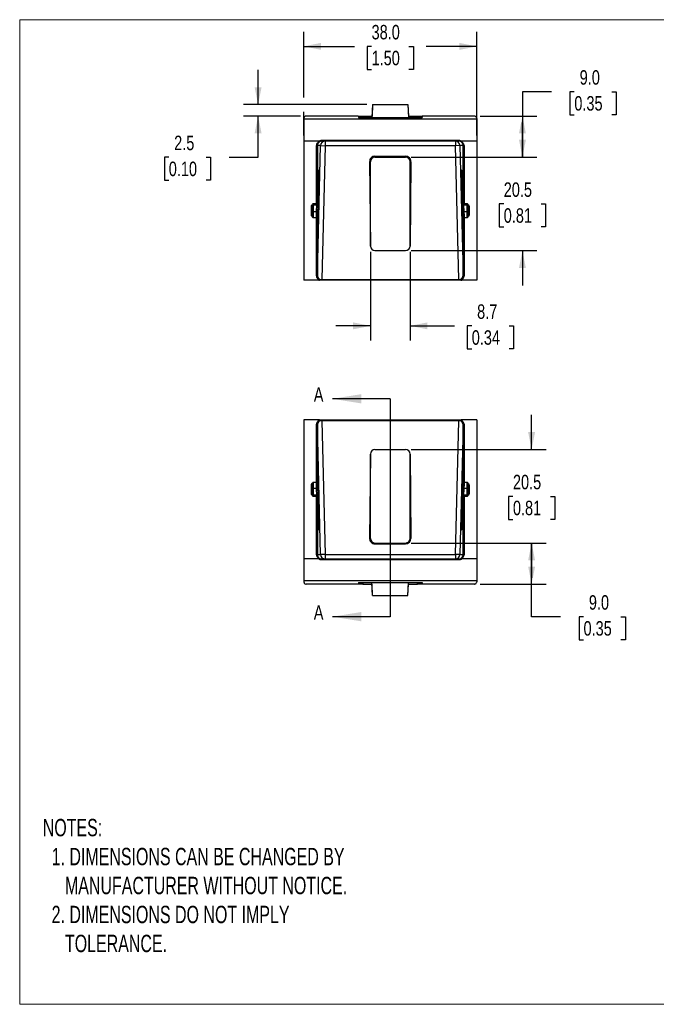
# Model space of a CAD drawing. Header units: millimetres. Extents: x 0 to 279, y 0 to 216.
# Tile 1 of 2: x 0 to 140, y 0 to 216. Entities that reach past the tile are written whole.
import ezdxf

# ---------------------------------------------------------------- set-up
doc = ezdxf.new("R2010")
doc.units = ezdxf.units.MM
doc.linetypes.add('SLD-Solid', pattern=[0])
doc.layers.add('DIMENSIONS', color=140, linetype='SLD-Solid', lineweight=25)
doc.layers.add('TEXT', color=140, linetype='SLD-Solid', lineweight=25)
doc.layers.add('SLD-DEFPOINTS', color=7, linetype='Continuous')
doc.styles.add('SLDTEXTSTYLE0', font='TXT', dxfattribs={"width": 0.75})
doc.styles.add('SLDTEXTSTYLE1', font='TXT', dxfattribs={"width": 0.688})
doc.dimstyles.new('SLDDIMSTYLE0', dxfattribs={"dimtxt": 3.175, "dimasz": 3.81, "dimexe": 0, "dimexo": 0.0625, "dimgap": 0.79375, "dimtad": 0, "dimtih": 1, "dimtoh": 1, "dimdec": 1, "dimrnd": 1e-09, "dimzin": 4, "dimdsep": 46, "dimtxsty": 'SLDTEXTSTYLE0', "dimsah": 1, "dimcen": 0.09, "dimadec": 0, "dimazin": 1, "dimtfac": 1, "dimtdec": 1, "dimtofl": 0, "dimtmove": 0, "dimatfit": 3, "dimfxl": 0, "dimfrac": 2, "dimtolj": 1, "dimtzin": 12, "dimarcsym": 0})
doc.dimstyles.new('SLDDIMSTYLE1', dxfattribs={"dimtxt": 3.175, "dimasz": 3.81, "dimexe": 0, "dimexo": 0.0625, "dimgap": 0.79375, "dimtad": 0, "dimtih": 1, "dimtoh": 1, "dimdec": 1, "dimrnd": 1e-09, "dimzin": 12, "dimdsep": 46, "dimtxsty": 'SLDTEXTSTYLE0', "dimsah": 1, "dimcen": 0.09, "dimadec": 0, "dimazin": 3, "dimtfac": 1, "dimtdec": 1, "dimtmove": 0, "dimatfit": 0, "dimfxl": 0, "dimfrac": 2, "dimtolj": 1, "dimtzin": 12, "dimarcsym": 0})

# ---------------------------------------------------------------- blocks, each defined once
blk = doc.blocks.new('Block2')
at = {"color": 7, "linetype": 'SLD-Solid', "lineweight": 18}
for p, q in [((279.4, 215.9), (0, 215.9)), ((0, 0), (0, 215.9)), ((279.4, 0), (0, 0))]:
    blk.add_line(p, q, dxfattribs=at)
blk = doc.blocks.new('_D')
at = {"layer": 'DIMENSIONS'}
for p, q in [((85.94, 101.15), (115.52, 101.15)), ((112.34, 92.15), (112.34, 101.15)), ((101.06, 92.15), (115.52, 92.15)), ((112.34, 84.99), (112.34, 92.15)), ((118.69, 84.99), (112.34, 84.99)), ((123.73, 84.97), (122.76, 84.97)), ((122.76, 84.97), (122.76, 79.93)), ((131.94, 84.97), (132.91, 84.97)), ((132.91, 84.97), (132.91, 79.93)), ((122.76, 79.93), (123.73, 79.93)), ((132.91, 79.93), (131.94, 79.93))]:
    blk.add_line(p, q, dxfattribs=at)
for points in [[(112.34, 101.15), (111.58, 97.34), (113.1, 97.34)], [(112.34, 92.15), (113.1, 95.96), (111.58, 95.96)]]:
    blk.add_solid(points, dxfattribs=at)
at = {"layer": 'DIMENSIONS', "char_height": 3.175, "attachment_point": 1, "style": 'SLDTEXTSTYLE0'}
for s, insert in [('9.0', (124.9, 89.71)), ('0.35', (123.73, 84.02))]:
    blk.add_mtext(s, dxfattribs=dict(at, insert=insert))
blk = doc.blocks.new('_D_1')
at = {"layer": 'DIMENSIONS'}
for p, q in [((112.34, 121.65), (112.34, 129.27)), ((85.94, 121.65), (115.52, 121.65)), ((108.24, 111.37), (107.27, 111.37)), ((107.27, 111.37), (107.27, 106.33)), ((116.45, 111.37), (117.41, 111.37)), ((117.41, 111.37), (117.41, 106.33)), ((107.27, 106.33), (108.24, 106.33)), ((117.41, 106.33), (116.45, 106.33)), ((85.94, 101.15), (115.52, 101.15)), ((112.34, 101.15), (112.34, 93.53))]:
    blk.add_line(p, q, dxfattribs=at)
for points in [[(112.34, 121.65), (113.1, 125.46), (111.58, 125.46)], [(112.34, 101.15), (111.58, 97.34), (113.1, 97.34)]]:
    blk.add_solid(points, dxfattribs=at)
at = {"layer": 'DIMENSIONS', "char_height": 3.175, "attachment_point": 1, "style": 'SLDTEXTSTYLE0'}
for s, insert in [('20.5', (108.24, 116.11)), ('0.81', (108.24, 110.43))]:
    blk.add_mtext(s, dxfattribs=dict(at, insert=insert))
blk = doc.blocks.new('_D_2')
at = {"layer": 'DIMENSIONS'}
for p, q in [((116.67, 200.12), (110.32, 200.12)), ((110.32, 200.12), (110.32, 194.77)), ((121.71, 200.09), (120.75, 200.09)), ((120.75, 200.09), (120.75, 195.05)), ((129.92, 200.09), (130.89, 200.09)), ((130.89, 200.09), (130.89, 195.05)), ((101.06, 194.77), (113.5, 194.77)), ((110.32, 194.77), (110.32, 185.77)), ((120.75, 195.05), (121.71, 195.05)), ((130.89, 195.05), (129.92, 195.05)), ((85.94, 185.77), (113.5, 185.77))]:
    blk.add_line(p, q, dxfattribs=at)
for points in [[(110.32, 194.77), (109.56, 190.96), (111.09, 190.96)], [(110.32, 185.77), (111.09, 189.58), (109.56, 189.58)]]:
    blk.add_solid(points, dxfattribs=at)
at = {"layer": 'DIMENSIONS', "char_height": 3.175, "attachment_point": 1, "style": 'SLDTEXTSTYLE0'}
for s, insert in [('9.0', (122.89, 204.83)), ('0.35', (121.71, 199.15))]:
    blk.add_mtext(s, dxfattribs=dict(at, insert=insert))
blk = doc.blocks.new('_D_3')
at = {"layer": 'DIMENSIONS'}
for p, q in [((110.32, 185.77), (110.32, 193.39)), ((85.94, 185.77), (113.5, 185.77)), ((106.22, 175.5), (105.25, 175.5)), ((105.25, 175.5), (105.25, 170.46)), ((114.43, 175.5), (115.4, 175.5)), ((115.4, 175.5), (115.4, 170.46)), ((105.25, 170.46), (106.22, 170.46)), ((115.4, 170.46), (114.43, 170.46)), ((85.94, 165.27), (113.5, 165.27)), ((110.32, 165.27), (110.32, 157.65))]:
    blk.add_line(p, q, dxfattribs=at)
for points in [[(110.32, 185.77), (111.09, 189.58), (109.56, 189.58)], [(110.32, 165.27), (109.56, 161.46), (111.09, 161.46)]]:
    blk.add_solid(points, dxfattribs=at)
at = {"layer": 'DIMENSIONS', "char_height": 3.175, "attachment_point": 1, "style": 'SLDTEXTSTYLE0'}
for s, insert in [('20.5', (106.22, 180.23)), ('0.81', (106.22, 174.55))]:
    blk.add_mtext(s, dxfattribs=dict(at, insert=insert))
blk = doc.blocks.new('_D_4')
at = {"layer": 'DIMENSIONS'}
for p, q in [((76.97, 165), (76.97, 145.59)), ((85.67, 165), (85.67, 145.59)), ((76.97, 148.77), (69.35, 148.77)), ((85.67, 148.77), (95.45, 148.77)), ((99.2, 148.74), (98.23, 148.74)), ((98.23, 148.74), (98.23, 143.7)), ((107.41, 148.74), (108.38, 148.74)), ((108.38, 148.74), (108.38, 143.7)), ((98.23, 143.7), (99.2, 143.7)), ((108.38, 143.7), (107.41, 143.7))]:
    blk.add_line(p, q, dxfattribs=at)
for points in [[(76.97, 148.77), (73.16, 149.53), (73.16, 148.01)], [(85.67, 148.77), (89.48, 148.01), (89.48, 149.53)]]:
    blk.add_solid(points, dxfattribs=at)
at = {"layer": 'DIMENSIONS', "char_height": 3.175, "attachment_point": 1, "style": 'SLDTEXTSTYLE0'}
for s, insert in [('8.7', (100.38, 153.48)), ('0.34', (99.2, 147.8))]:
    blk.add_mtext(s, dxfattribs=dict(at, insert=insert))
blk = doc.blocks.new('_D_5')
at = {"layer": 'DIMENSIONS'}
for p, q in [((52.32, 197.28), (52.32, 204.9)), ((76.18, 197.28), (49.15, 197.28)), ((61.59, 194.77), (49.15, 194.77)), ((52.32, 185.75), (52.32, 194.77)), ((32.72, 185.73), (31.76, 185.73)), ((31.76, 185.73), (31.76, 180.69)), ((40.93, 185.73), (41.9, 185.73)), ((41.9, 185.73), (41.9, 180.69)), ((45.97, 185.75), (52.32, 185.75)), ((31.76, 180.69), (32.72, 180.69)), ((41.9, 180.69), (40.93, 180.69))]:
    blk.add_line(p, q, dxfattribs=at)
for points in [[(52.32, 197.28), (53.09, 201.09), (51.56, 201.09)], [(52.32, 194.77), (51.56, 190.96), (53.09, 190.96)]]:
    blk.add_solid(points, dxfattribs=at)
at = {"layer": 'DIMENSIONS', "char_height": 3.175, "attachment_point": 1, "style": 'SLDTEXTSTYLE0'}
for s, insert in [('2.5', (33.9, 190.47)), ('0.10', (32.72, 184.78))]:
    blk.add_mtext(s, dxfattribs=dict(at, insert=insert))
blk = doc.blocks.new('_D_6')
at = {"layer": 'DIMENSIONS'}
for p, q in [((62.32, 198.87), (62.32, 213.22)), ((100.32, 190.54), (100.32, 213.22)), ((62.32, 210.05), (73.47, 210.05)), ((77.22, 210.02), (76.25, 210.02)), ((76.25, 210.02), (76.25, 204.98)), ((85.43, 210.02), (86.4, 210.02)), ((86.4, 210.02), (86.4, 204.98)), ((100.32, 210.05), (89.18, 210.05)), ((76.25, 204.98), (77.22, 204.98)), ((86.4, 204.98), (85.43, 204.98)), ((62.32, 190.54), (62.32, 195.69))]:
    blk.add_line(p, q, dxfattribs=at)
for points in [[(62.32, 210.05), (66.13, 209.29), (66.13, 210.81)], [(100.32, 210.05), (96.51, 210.81), (96.51, 209.29)]]:
    blk.add_solid(points, dxfattribs=at)
at = {"layer": 'DIMENSIONS', "char_height": 3.175, "attachment_point": 1, "style": 'SLDTEXTSTYLE0'}
for s, insert in [('38.0', (77.22, 214.76)), ('1.50', (77.22, 209.08))]:
    blk.add_mtext(s, dxfattribs=dict(at, insert=insert))

msp = doc.modelspace()

# ---------------------------------------------------------------- linework, layer by layer
for p, q in [((77.45, 197.28), (77.31, 194.42)), ((77.45, 197.3), (77.32, 194.77)), ((77.45, 197.3), (85.19, 197.3)), ((77.45, 197.28), (85.2, 197.28)), ((85.19, 197.3), (85.32, 194.77)), ((85.2, 197.28), (85.34, 194.42)), ((74.31, 194.77), (62.86, 194.77)), ((74.31, 194.77), (74.32, 194.42)), ((74.32, 194.42), (88.32, 194.42)), ((75.18, 194.77), (77.32, 194.77)), ((75.18, 194.77), (75.2, 194.42)), ((85.32, 194.77), (87.47, 194.77)), ((87.45, 194.42), (87.47, 194.77)), ((88.34, 194.77), (88.32, 194.42)), ((99.79, 194.77), (88.34, 194.77)), ((62.35, 194.07), (62.32, 189.27)), ((62.36, 194.27), (62.35, 194.07)), ((100.29, 194.07), (62.35, 194.07)), ((100.29, 194.27), (100.29, 194.07)), ((100.29, 194.07), (100.32, 189.27)), ((65.64, 189.27), (62.32, 189.27)), ((62.32, 189.27), (62.32, 158.77)), ((65.13, 175.59), (65.13, 188.16)), ((66.03, 188.3), (65.33, 188.3)), ((65.33, 188.3), (65.33, 175.72)), ((65.33, 160.02), (66.03, 188.3)), ((66.03, 188.3), (67.03, 188.27)), ((66.3, 189.47), (96.34, 189.47)), ((66.3, 189.27), (66.3, 189.47)), ((96.34, 189.27), (66.3, 189.27)), ((67.03, 188.27), (66.3, 158.97)), ((67.03, 189.27), (67.03, 188.27)), ((95.62, 188.27), (67.03, 188.27)), ((95.62, 189.27), (95.62, 188.27)), ((96.62, 188.3), (95.62, 188.27)), ((96.34, 158.97), (95.62, 188.27)), ((96.34, 189.27), (96.34, 189.47)), ((97.32, 188.3), (96.62, 188.3)), ((96.62, 188.3), (97.32, 160.02)), ((100.32, 189.27), (97.01, 189.27)), ((97.32, 175.72), (97.32, 188.3)), ((97.52, 188.16), (97.52, 175.59)), ((100.32, 189.27), (100.32, 158.77)), ((77.97, 185.96), (84.67, 185.96)), ((77.97, 185.96), (77.97, 185.77)), ((77.97, 185.77), (84.67, 185.77)), ((84.67, 185.77), (84.67, 185.96)), ((76.78, 184.77), (76.97, 166.27)), ((76.97, 166.27), (76.97, 184.77)), ((85.87, 184.77), (85.67, 166.27)), ((85.67, 166.27), (85.67, 184.77)), ((65.36, 175.7), (65.71, 182.67)), ((65.36, 175.7), (65.71, 182.66)), ((65.71, 182.66), (65.71, 182.67)), ((96.93, 182.67), (97.29, 175.7)), ((96.93, 182.67), (96.93, 182.66)), ((96.93, 182.66), (97.29, 175.7)), ((65.71, 181.17), (65.36, 173.7)), ((97.29, 173.7), (96.93, 181.17)), ((64.02, 173.09), (64.02, 174.96)), ((64.24, 175.13), (64.22, 175.1)), ((64.22, 175.1), (64.22, 173.23)), ((64.42, 175.59), (65.13, 175.59)), ((64.42, 175.59), (64.42, 175.29)), ((64.42, 175.29), (65.14, 175.29)), ((64.42, 175.29), (64.42, 173.84)), ((65.16, 173.84), (65.23, 175.32)), ((65.36, 175.7), (65.36, 175.7)), ((97.29, 175.7), (97.29, 175.7)), ((97.42, 175.32), (97.49, 173.84)), ((97.51, 175.29), (98.22, 175.29)), ((97.52, 175.59), (98.22, 175.59)), ((98.22, 175.29), (98.22, 175.59)), ((98.22, 173.84), (98.22, 175.29)), ((98.42, 175.13), (98.42, 175.1)), ((98.42, 173.23), (98.42, 175.1)), ((98.62, 174.96), (98.62, 173.09)), ((64.42, 173.84), (64.42, 172.45)), ((64.42, 173.84), (65.16, 173.84)), ((97.49, 173.84), (98.22, 173.84)), ((98.22, 172.45), (98.22, 173.84)), ((65.13, 172.45), (64.42, 172.45)), ((65.13, 159.88), (65.13, 172.45)), ((65.33, 172.59), (65.33, 160.02)), ((97.32, 160.02), (97.32, 172.59)), ((97.52, 172.45), (97.52, 159.88)), ((98.22, 172.45), (97.52, 172.45)), ((77.97, 165.27), (84.67, 165.27)), ((65.64, 158.77), (62.32, 158.77)), ((66.3, 158.77), (66.3, 158.97)), ((66.3, 158.97), (96.34, 158.97)), ((96.34, 158.77), (66.3, 158.77)), ((96.34, 158.77), (96.34, 158.97)), ((100.32, 158.77), (97.01, 158.77)), ((62.32, 128.15), (62.32, 97.65)), ((65.64, 128.15), (62.32, 128.15)), ((66.3, 127.95), (66.3, 128.15)), ((66.3, 128.15), (96.34, 128.15)), ((66.3, 127.95), (67.03, 98.65)), ((96.34, 127.95), (66.3, 127.95)), ((95.62, 98.65), (96.34, 127.95)), ((96.34, 127.95), (96.34, 128.15)), ((100.32, 128.15), (97.01, 128.15)), ((100.32, 128.15), (100.32, 97.65)), ((65.13, 114.46), (65.13, 127.04)), ((65.33, 126.9), (65.33, 114.33)), ((66.03, 98.62), (65.33, 126.9)), ((97.32, 126.9), (96.62, 98.62)), ((97.32, 114.33), (97.32, 126.9)), ((97.52, 127.04), (97.52, 114.46)), ((77.97, 121.65), (84.67, 121.65)), ((76.97, 120.65), (76.78, 102.15)), ((76.97, 102.15), (76.97, 120.65)), ((85.67, 120.65), (85.87, 102.15)), ((85.67, 102.15), (85.67, 120.65)), ((64.42, 114.46), (65.13, 114.46)), ((64.42, 114.46), (64.42, 113.08)), ((97.52, 114.46), (98.22, 114.46)), ((98.22, 113.08), (98.22, 114.46)), ((64.02, 111.96), (64.02, 113.83)), ((64.22, 113.69), (64.22, 111.82)), ((65.16, 113.08), (64.42, 113.08)), ((64.42, 113.08), (64.42, 111.62)), ((65.23, 111.6), (65.16, 113.08)), ((65.36, 113.22), (65.71, 105.75)), ((96.93, 105.75), (97.29, 113.22)), ((97.49, 113.08), (97.42, 111.6)), ((98.22, 113.08), (97.49, 113.08)), ((98.22, 111.62), (98.22, 113.08)), ((98.42, 111.82), (98.42, 113.69)), ((98.62, 113.83), (98.62, 111.96)), ((64.23, 111.79), (64.22, 111.82)), ((65.14, 111.62), (64.42, 111.62)), ((64.42, 111.62), (64.42, 111.33)), ((65.13, 111.33), (64.42, 111.33)), ((65.13, 98.76), (65.13, 111.33)), ((65.33, 111.19), (65.33, 98.62)), ((65.71, 104.26), (65.36, 111.22)), ((65.36, 111.22), (65.36, 111.21)), ((65.71, 104.25), (65.36, 111.21)), ((97.29, 111.22), (96.93, 104.26)), ((97.29, 111.21), (96.93, 104.25)), ((97.29, 111.21), (97.29, 111.22)), ((97.32, 98.62), (97.32, 111.19)), ((98.22, 111.62), (97.51, 111.62)), ((97.52, 111.33), (97.52, 98.76)), ((98.22, 111.33), (97.52, 111.33)), ((98.22, 111.33), (98.22, 111.62)), ((98.41, 111.79), (98.42, 111.82)), ((65.71, 104.26), (65.71, 104.25)), ((96.93, 104.25), (96.93, 104.26)), ((85.67, 102.15), (85.87, 102.15)), ((77.97, 101.15), (77.97, 100.96)), ((77.97, 101.15), (84.67, 101.15)), ((77.97, 100.96), (84.67, 100.96)), ((84.67, 100.96), (84.67, 101.15)), ((65.64, 97.65), (62.32, 97.65)), ((62.32, 97.65), (62.35, 92.85)), ((65.33, 98.62), (66.03, 98.62)), ((67.03, 98.65), (66.03, 98.62)), ((66.3, 97.45), (66.3, 97.65)), ((66.3, 97.65), (96.34, 97.65)), ((96.34, 97.45), (66.3, 97.45)), ((67.03, 98.65), (95.62, 98.65)), ((67.03, 98.65), (67.03, 97.65)), ((95.62, 98.65), (95.62, 97.65)), ((96.62, 98.62), (95.62, 98.65)), ((96.34, 97.45), (96.34, 97.65)), ((96.62, 98.62), (97.32, 98.62)), ((100.32, 97.65), (97.01, 97.65)), ((100.32, 97.65), (100.29, 92.85)), ((100.29, 92.85), (62.35, 92.85)), ((62.35, 92.85), (62.36, 92.64)), ((100.29, 92.85), (100.29, 92.64)), ((74.32, 92.15), (62.86, 92.15)), ((74.32, 92.5), (88.32, 92.5)), ((74.32, 92.5), (74.32, 92.15)), ((75.32, 92.5), (75.32, 92.15)), ((75.32, 92.15), (77.32, 92.15)), ((77.45, 89.64), (77.31, 92.5)), ((77.45, 89.62), (77.32, 92.15)), ((85.19, 89.62), (85.32, 92.15)), ((85.2, 89.64), (85.34, 92.5)), ((85.32, 92.15), (87.32, 92.15)), ((87.32, 92.15), (87.32, 92.5)), ((88.32, 92.5), (88.32, 92.15)), ((99.79, 92.15), (88.32, 92.15)), ((77.45, 89.64), (85.2, 89.64)), ((77.45, 89.62), (85.19, 89.62))]:
    msp.add_line(p, q)
at = {"flags": 128}
for points in [[(76.97, 184.77), (76.87, 184.77), (76.78, 184.77)], [(85.87, 184.77), (85.76, 184.77), (85.67, 184.77)], [(76.78, 102.15), (76.89, 102.15), (76.97, 102.15)], [(85.67, 102.15), (85.78, 102.15), (85.87, 102.15)]]:
    msp.add_lwpolyline(points, dxfattribs=at)
for centre, radius, start, end in [((65.15, 188.34), 0.181, 262.4456, 346.2084), ((67.03, 188.27), 1, 90.0084, 178.5949), ((95.62, 188.27), 1, 1.4051, 89.9916), ((97.49, 188.34), 0.181, 193.7916, 277.5544), ((77.97, 184.77), 1.19, 90, 180.05), ((77.97, 184.77), 1, 90, 180), ((84.67, 184.77), 1.19, 359.95, 90), ((84.67, 184.77), 1, 0, 90), ((65.63, 182.65), 0.122, 311.2447, 354.9978), ((65.58, 181.16), 0.131, 4.725, 63.0156), ((97.07, 181.16), 0.134, 117.6626, 174.5968), ((64.05, 175.13), 0.179, 261.9505, 348.5782), ((64.42, 175.09), 0.2, 90, 169.0684), ((65.15, 175.77), 0.181, 262.4456, 346.2084), ((97.49, 175.77), 0.181, 193.7916, 277.5544), ((98.22, 175.09), 0.2, 9.9327, 90), ((98.6, 175.13), 0.179, 191.4218, 278.0495), ((64.05, 173.26), 0.179, 261.9505, 348.5782), ((64.4, 174.02), 0.178, 192.7532, 278.6589), ((65.18, 173.66), 0.183, 12.7357, 96.7355), ((97.47, 173.66), 0.183, 83.2645, 167.2643), ((98.25, 174.02), 0.178, 261.3411, 347.2468), ((98.6, 173.26), 0.179, 191.4218, 278.0495), ((65.15, 172.63), 0.181, 262.4456, 346.2084), ((97.49, 172.63), 0.181, 193.7916, 277.5544), ((77.97, 166.27), 1, 180, 270), ((84.67, 166.27), 1, 270, 0), ((65.15, 160.06), 0.181, 262.4456, 346.2084), ((97.49, 160.06), 0.181, 193.7916, 277.5544), ((65.15, 126.86), 0.181, 13.7916, 97.5544), ((97.49, 126.86), 0.181, 82.4456, 166.2084), ((77.97, 120.65), 1, 90, 180), ((84.67, 120.65), 1, 0, 90), ((65.15, 114.29), 0.181, 13.7916, 97.5544), ((97.49, 114.29), 0.181, 82.4456, 166.2084), ((64.05, 113.66), 0.179, 11.4218, 98.0495), ((64.4, 112.9), 0.178, 81.3411, 167.2468), ((65.18, 113.26), 0.183, 263.2645, 347.2643), ((97.47, 113.26), 0.183, 192.7357, 276.7355), ((98.25, 112.9), 0.178, 12.7532, 98.6589), ((98.6, 113.66), 0.179, 81.9505, 168.5782), ((64.05, 111.79), 0.179, 11.4218, 98.0495), ((64.42, 111.82), 0.2, 189.9327, 270), ((65.15, 111.15), 0.181, 13.7916, 97.5544), ((97.49, 111.15), 0.181, 82.4456, 166.2084), ((98.22, 111.82), 0.2, 270, 349.0684), ((98.6, 111.79), 0.179, 81.9505, 168.5782), ((65.58, 105.76), 0.131, 296.9844, 355.275), ((65.63, 104.27), 0.122, 5.0022, 48.7553), ((97.07, 105.76), 0.134, 185.4032, 242.3374), ((77.97, 102.15), 1.19, 179.95, 270), ((77.97, 102.15), 1, 180, 270), ((84.67, 102.15), 1.19, 270, 0), ((84.67, 102.15), 1, 270, 0), ((84.67, 102.15), 1.19, 0, 0.05), ((65.15, 98.58), 0.181, 13.7916, 97.5544), ((67.03, 98.65), 1, 181.4051, 269.9916), ((95.62, 98.65), 1, 270.0084, 358.5949), ((97.49, 98.58), 0.181, 82.4456, 166.2084)]:
    msp.add_arc(centre, radius, start, end)
for points, knots in [([(62.86, 194.77), (62.8, 194.77), (62.74, 194.76), (62.61, 194.71), (62.55, 194.67), (62.46, 194.58), (62.42, 194.52), (62.37, 194.4), (62.36, 194.33), (62.36, 194.27)], [0, 0, 0, 0, 0.25, 0.25, 0.5, 0.5, 0.75, 0.75, 1, 1, 1, 1]), ([(74.31, 194.77), (74.32, 194.77), (74.37, 194.77), (74.52, 194.77), (74.73, 194.77), (74.95, 194.77), (75.11, 194.77), (75.18, 194.77)], [0, 0, 0, 0, 0.140988, 0.439536, 0.648831, 0.833961, 1, 1, 1, 1]), ([(87.47, 194.77), (87.54, 194.77), (87.68, 194.77), (87.89, 194.77), (88.08, 194.77), (88.25, 194.77), (88.31, 194.77), (88.34, 194.77)], [0, 0, 0, 0, 0.1571733, 0.3313648, 0.5272286, 0.744635, 1, 1, 1, 1]), ([(100.29, 194.27), (100.29, 194.33), (100.28, 194.4), (100.23, 194.52), (100.19, 194.58), (100.09, 194.67), (100.03, 194.71), (99.91, 194.76), (99.85, 194.77), (99.79, 194.77)], [0, 0, 0, 0, 0.25, 0.25, 0.5, 0.5, 0.75, 0.75, 1, 1, 1, 1]), ([(65.13, 188.16), (65.13, 188.37), (65.19, 188.6), (65.38, 188.89), (65.45, 188.98), (65.62, 189.12), (65.72, 189.18), (65.81, 189.22)], [0, 0, 0, 0, 0.5, 0.5, 0.75, 0.75, 1, 1, 1, 1]), ([(65.87, 189.17), (65.85, 189.16), (65.81, 189.14), (65.74, 189.1), (65.68, 189.05), (65.63, 189), (65.57, 188.95), (65.52, 188.88), (65.46, 188.8), (65.41, 188.69), (65.36, 188.57), (65.34, 188.43), (65.33, 188.35), (65.33, 188.3)], [0, 0, 0, 0, 0.054634, 0.112506, 0.173805, 0.238685, 0.30728, 0.3797, 0.456042, 0.582246, 0.72625, 0.845638, 1, 1, 1, 1]), ([(65.64, 189.27), (65.74, 189.33), (65.85, 189.39), (66.07, 189.45), (66.19, 189.47), (66.3, 189.47)], [0, 0, 0, 0, 0.5, 0.5, 1, 1, 1, 1]), ([(65.81, 189.22), (65.81, 189.23), (65.8, 189.24), (65.79, 189.25), (65.76, 189.26), (65.73, 189.26), (65.69, 189.27), (65.66, 189.27), (65.64, 189.27)], [0, 0, 0, 0, 0.105429, 0.220192, 0.350357, 0.50013, 0.734426, 1, 1, 1, 1]), ([(65.87, 189.17), (65.87, 189.17), (65.86, 189.17), (65.85, 189.18), (65.84, 189.19), (65.83, 189.21), (65.82, 189.22), (65.81, 189.22)], [0, 0, 0, 0, 0.238088, 0.4604, 0.662809, 0.842943, 1, 1, 1, 1]), ([(96.34, 189.47), (96.46, 189.47), (96.58, 189.45), (96.8, 189.39), (96.91, 189.33), (97.01, 189.27)], [0, 0, 0, 0, 0.5, 0.5, 1, 1, 1, 1]), ([(96.77, 189.17), (96.78, 189.17), (96.78, 189.17), (96.8, 189.18), (96.81, 189.2), (96.83, 189.22), (96.83, 189.22)], [0, 0, 0, 0, 0.242341, 0.499911, 0.742502, 1, 1, 1, 1]), ([(97.32, 188.3), (97.32, 188.33), (97.31, 188.39), (97.3, 188.48), (97.28, 188.58), (97.24, 188.69), (97.17, 188.82), (97.09, 188.93), (97, 189.03), (96.89, 189.11), (96.81, 189.15), (96.77, 189.17)], [0, 0, 0, 0, 0.106804, 0.198087, 0.273852, 0.417829, 0.54411, 0.675088, 0.794283, 0.902312, 1, 1, 1, 1]), ([(97.01, 189.27), (96.99, 189.27), (96.96, 189.27), (96.91, 189.26), (96.86, 189.25), (96.84, 189.23), (96.83, 189.22)], [0, 0, 0, 0, 0.26168, 0.499496, 0.778612, 1, 1, 1, 1]), ([(96.83, 189.22), (96.93, 189.18), (97.02, 189.12), (97.19, 188.98), (97.27, 188.89), (97.46, 188.6), (97.52, 188.37), (97.52, 188.16)], [0, 0, 0, 0, 0.25, 0.25, 0.5, 0.5, 1, 1, 1, 1]), ([(65.71, 182.67), (65.72, 182.75), (65.72, 182.83), (65.73, 182.93), (65.74, 182.96), (65.74, 182.95), (65.75, 182.92), (65.75, 182.81), (65.75, 182.73), (65.75, 182.64)], [0, 0, 0, 0, 0.25, 0.25, 0.5, 0.5, 0.75, 0.75, 1, 1, 1, 1]), ([(65.75, 182.64), (65.75, 182.56), (65.75, 182.45), (65.75, 182.2), (65.74, 182.05), (65.74, 181.77), (65.73, 181.63), (65.72, 181.37), (65.72, 181.26), (65.71, 181.17)], [0, 0, 0, 0, 0.25, 0.25, 0.5, 0.5, 0.75, 0.75, 1, 1, 1, 1]), ([(96.93, 181.17), (96.93, 181.23), (96.93, 181.31), (96.92, 181.51), (96.92, 181.63), (96.91, 181.91), (96.9, 182.06), (96.9, 182.37), (96.9, 182.52), (96.9, 182.76), (96.9, 182.85), (96.9, 182.95), (96.91, 182.96), (96.92, 182.93), (96.92, 182.89), (96.93, 182.79), (96.93, 182.73), (96.93, 182.67)], [0, 0, 0, 0, 0.125, 0.125, 0.25, 0.25, 0.375, 0.375, 0.5, 0.5, 0.625, 0.625, 0.75, 0.75, 0.875, 0.875, 1, 1, 1, 1]), ([(64.02, 174.96), (64.02, 175.07), (64.08, 175.19), (64.23, 175.4), (64.33, 175.49), (64.42, 175.59)], [0, 0, 0, 0, 0.5, 0.5, 1, 1, 1, 1]), ([(64.42, 175.59), (64.38, 175.49), (64.29, 175.31), (64.25, 175.19), (64.24, 175.13)], [0, 0, 0, 0, 0.543588, 1, 1, 1, 1]), ([(65.14, 175.3), (65.14, 175.3), (65.14, 175.3), (65.13, 175.38), (65.13, 175.52), (65.13, 175.59)], [0, 0, 0, 0, 0.148548, 0.605455, 1, 1, 1, 1]), ([(65.14, 175.29), (65.15, 175.29), (65.16, 175.3), (65.19, 175.3), (65.25, 175.32), (65.3, 175.38), (65.34, 175.49), (65.35, 175.61), (65.35, 175.68)], [0, 0, 0, 0, 0.030517, 0.063832, 0.14172, 0.352003, 0.638968, 1, 1, 1, 1]), ([(65.33, 175.72), (65.33, 175.66), (65.33, 175.6), (65.33, 175.52), (65.34, 175.49), (65.34, 175.49), (65.34, 175.51), (65.35, 175.59), (65.35, 175.64), (65.36, 175.7)], [0, 0, 0, 0, 0.25, 0.25, 0.5, 0.5, 0.75, 0.75, 1, 1, 1, 1]), ([(97.29, 175.7), (97.29, 175.64), (97.3, 175.59), (97.3, 175.51), (97.31, 175.49), (97.31, 175.49), (97.31, 175.52), (97.32, 175.6), (97.32, 175.66), (97.32, 175.72)], [0, 0, 0, 0, 0.25, 0.25, 0.5, 0.5, 0.75, 0.75, 1, 1, 1, 1]), ([(97.29, 175.68), (97.3, 175.61), (97.31, 175.49), (97.35, 175.38), (97.4, 175.32), (97.45, 175.3), (97.49, 175.3), (97.5, 175.29), (97.51, 175.29)], [0, 0, 0, 0, 0.361032, 0.647997, 0.85828, 0.936168, 0.969483, 1, 1, 1, 1]), ([(97.52, 175.59), (97.52, 175.52), (97.52, 175.38), (97.51, 175.3), (97.51, 175.3), (97.51, 175.3)], [0, 0, 0, 0, 0.394545, 0.851452, 1, 1, 1, 1]), ([(98.22, 175.59), (98.32, 175.49), (98.42, 175.4), (98.57, 175.19), (98.62, 175.07), (98.62, 174.96)], [0, 0, 0, 0, 0.5, 0.5, 1, 1, 1, 1]), ([(98.22, 175.59), (98.25, 175.52), (98.3, 175.41), (98.35, 175.3), (98.39, 175.22), (98.41, 175.17), (98.42, 175.14), (98.42, 175.13)], [0, 0, 0, 0, 0.344779, 0.5862015, 0.7727665, 0.9394681, 1, 1, 1, 1]), ([(64.42, 172.45), (64.33, 172.55), (64.23, 172.65), (64.08, 172.85), (64.02, 172.97), (64.02, 173.09)], [0, 0, 0, 0, 0.5, 0.5, 1, 1, 1, 1]), ([(64.42, 172.45), (64.38, 172.57), (64.33, 172.71), (64.25, 172.98), (64.22, 173.11), (64.22, 173.23)], [0, 0, 0, 0, 0.5, 0.5, 1, 1, 1, 1]), ([(65.13, 172.45), (65.13, 172.48), (65.13, 172.53), (65.13, 172.61), (65.13, 172.7), (65.13, 172.81), (65.14, 172.92), (65.14, 173.05), (65.14, 173.18), (65.14, 173.31), (65.15, 173.45), (65.15, 173.59), (65.15, 173.72), (65.16, 173.8), (65.16, 173.84)], [0, 0, 0, 0, 0.063673, 0.13092, 0.201743, 0.27614, 0.354112, 0.435659, 0.520781, 0.609478, 0.701748, 0.797592, 0.89701, 1, 1, 1, 1]), ([(65.36, 173.7), (65.35, 173.63), (65.35, 173.55), (65.34, 173.36), (65.34, 173.25), (65.34, 173.03), (65.33, 172.93), (65.33, 172.74), (65.33, 172.66), (65.33, 172.59)], [0, 0, 0, 0, 0.25, 0.25, 0.5, 0.5, 0.75, 0.75, 1, 1, 1, 1]), ([(97.32, 172.59), (97.32, 172.66), (97.32, 172.74), (97.31, 172.93), (97.31, 173.03), (97.31, 173.25), (97.3, 173.36), (97.3, 173.55), (97.29, 173.63), (97.29, 173.7)], [0, 0, 0, 0, 0.25, 0.25, 0.5, 0.5, 0.75, 0.75, 1, 1, 1, 1]), ([(97.49, 173.84), (97.49, 173.82), (97.49, 173.77), (97.5, 173.69), (97.5, 173.6), (97.5, 173.52), (97.5, 173.43), (97.5, 173.34), (97.51, 173.25), (97.51, 173.17), (97.51, 173.09), (97.51, 173.01), (97.51, 172.93), (97.51, 172.86), (97.51, 172.79), (97.52, 172.72), (97.52, 172.66), (97.52, 172.6), (97.52, 172.55), (97.52, 172.5), (97.52, 172.47), (97.52, 172.45)], [0, 0, 0, 0, 0.065475, 0.129523, 0.192144, 0.253337, 0.313104, 0.371443, 0.428355, 0.48384, 0.537899, 0.590529, 0.641733, 0.69151, 0.73986, 0.786784, 0.83228, 0.87635, 0.918993, 0.96021, 1, 1, 1, 1]), ([(98.22, 172.45), (98.23, 172.48), (98.26, 172.53), (98.28, 172.62), (98.31, 172.69), (98.33, 172.75), (98.36, 172.84), (98.39, 172.96), (98.42, 173.1), (98.42, 173.19), (98.42, 173.23)], [0, 0, 0, 0, 0.127994, 0.241909, 0.341939, 0.428018, 0.499917, 0.688436, 0.855478, 1, 1, 1, 1]), ([(98.62, 173.09), (98.62, 172.97), (98.57, 172.85), (98.42, 172.65), (98.32, 172.55), (98.22, 172.45)], [0, 0, 0, 0, 0.5, 0.5, 1, 1, 1, 1]), ([(65.81, 158.82), (65.72, 158.86), (65.62, 158.92), (65.45, 159.06), (65.38, 159.15), (65.19, 159.44), (65.13, 159.67), (65.13, 159.88)], [0, 0, 0, 0, 0.25, 0.25, 0.5, 0.5, 1, 1, 1, 1]), ([(65.33, 160.02), (65.33, 159.98), (65.33, 159.9), (65.35, 159.79), (65.37, 159.67), (65.41, 159.54), (65.47, 159.39), (65.55, 159.26), (65.65, 159.14), (65.76, 159.04), (65.84, 158.99), (65.87, 158.97)], [0, 0, 0, 0, 0.106804, 0.198087, 0.273852, 0.417829, 0.54411, 0.675088, 0.794283, 0.902312, 1, 1, 1, 1]), ([(96.77, 158.97), (96.8, 158.98), (96.84, 159.01), (96.9, 159.06), (96.96, 159.11), (97.02, 159.17), (97.08, 159.24), (97.13, 159.32), (97.18, 159.41), (97.24, 159.54), (97.28, 159.69), (97.31, 159.85), (97.32, 159.96), (97.32, 160.02)], [0, 0, 0, 0, 0.054634, 0.112506, 0.173805, 0.238685, 0.30728, 0.3797, 0.456042, 0.582246, 0.72625, 0.845638, 1, 1, 1, 1]), ([(97.52, 159.88), (97.52, 159.67), (97.46, 159.44), (97.27, 159.15), (97.19, 159.06), (97.02, 158.92), (96.93, 158.86), (96.83, 158.82)], [0, 0, 0, 0, 0.5, 0.5, 0.75, 0.75, 1, 1, 1, 1]), ([(65.64, 158.77), (65.66, 158.77), (65.69, 158.77), (65.74, 158.78), (65.79, 158.79), (65.81, 158.81), (65.81, 158.82)], [0, 0, 0, 0, 0.26168, 0.499496, 0.778612, 1, 1, 1, 1]), ([(66.3, 158.77), (66.19, 158.77), (66.07, 158.77), (65.85, 158.77), (65.74, 158.77), (65.64, 158.77)], [0, 0, 0, 0, 0.5, 0.5, 1, 1, 1, 1]), ([(65.81, 158.82), (65.82, 158.82), (65.83, 158.84), (65.85, 158.88), (65.86, 158.92), (65.87, 158.95), (65.87, 158.97)], [0, 0, 0, 0, 0.199987, 0.435797, 0.704725, 1, 1, 1, 1]), ([(97.01, 158.77), (96.91, 158.77), (96.8, 158.77), (96.58, 158.77), (96.46, 158.77), (96.34, 158.77)], [0, 0, 0, 0, 0.5, 0.5, 1, 1, 1, 1]), ([(96.83, 158.82), (96.83, 158.83), (96.81, 158.85), (96.79, 158.9), (96.78, 158.94), (96.77, 158.97)], [0, 0, 0, 0, 0.22877, 0.571574, 1, 1, 1, 1]), ([(96.83, 158.82), (96.84, 158.81), (96.84, 158.8), (96.86, 158.79), (96.88, 158.79), (96.92, 158.78), (96.96, 158.77), (96.99, 158.77), (97.01, 158.77)], [0, 0, 0, 0, 0.105429, 0.220192, 0.350357, 0.50013, 0.734426, 1, 1, 1, 1]), ([(65.13, 127.04), (65.13, 127.25), (65.19, 127.48), (65.38, 127.77), (65.45, 127.85), (65.62, 128), (65.72, 128.06), (65.81, 128.1)], [0, 0, 0, 0, 0.5, 0.5, 0.75, 0.75, 1, 1, 1, 1]), ([(65.87, 127.95), (65.85, 127.94), (65.81, 127.91), (65.74, 127.86), (65.68, 127.81), (65.63, 127.75), (65.57, 127.68), (65.52, 127.6), (65.46, 127.5), (65.41, 127.38), (65.36, 127.23), (65.34, 127.07), (65.33, 126.96), (65.33, 126.9)], [0, 0, 0, 0, 0.054634, 0.112506, 0.173805, 0.238685, 0.30728, 0.3797, 0.456042, 0.582246, 0.72625, 0.845638, 1, 1, 1, 1]), ([(65.81, 128.1), (65.81, 128.11), (65.8, 128.11), (65.79, 128.13), (65.76, 128.13), (65.73, 128.14), (65.69, 128.15), (65.66, 128.15), (65.64, 128.15)], [0, 0, 0, 0, 0.105429, 0.220192, 0.350357, 0.50013, 0.734426, 1, 1, 1, 1]), ([(65.64, 128.15), (65.74, 128.15), (65.85, 128.15), (66.07, 128.15), (66.19, 128.15), (66.3, 128.15)], [0, 0, 0, 0, 0.5, 0.5, 1, 1, 1, 1]), ([(65.87, 127.95), (65.87, 127.96), (65.86, 127.99), (65.85, 128.03), (65.84, 128.06), (65.83, 128.08), (65.82, 128.1), (65.81, 128.1)], [0, 0, 0, 0, 0.238088, 0.4604, 0.662809, 0.842943, 1, 1, 1, 1]), ([(96.34, 128.15), (96.46, 128.15), (96.58, 128.15), (96.8, 128.15), (96.91, 128.15), (97.01, 128.15)], [0, 0, 0, 0, 0.5, 0.5, 1, 1, 1, 1]), ([(96.77, 127.95), (96.78, 127.96), (96.78, 127.99), (96.8, 128.03), (96.81, 128.07), (96.83, 128.09), (96.83, 128.1)], [0, 0, 0, 0, 0.242341, 0.499911, 0.742502, 1, 1, 1, 1]), ([(97.32, 126.9), (97.32, 126.94), (97.31, 127.02), (97.3, 127.12), (97.28, 127.24), (97.24, 127.38), (97.17, 127.52), (97.09, 127.66), (97, 127.78), (96.89, 127.87), (96.81, 127.93), (96.77, 127.95)], [0, 0, 0, 0, 0.106804, 0.198087, 0.273852, 0.417829, 0.54411, 0.675088, 0.794283, 0.902312, 1, 1, 1, 1]), ([(97.01, 128.15), (96.99, 128.15), (96.96, 128.15), (96.91, 128.14), (96.86, 128.13), (96.84, 128.11), (96.83, 128.1)], [0, 0, 0, 0, 0.26168, 0.499496, 0.778612, 1, 1, 1, 1]), ([(96.83, 128.1), (96.93, 128.06), (97.02, 128), (97.19, 127.85), (97.27, 127.77), (97.46, 127.48), (97.52, 127.25), (97.52, 127.04)], [0, 0, 0, 0, 0.25, 0.25, 0.5, 0.5, 1, 1, 1, 1]), ([(64.02, 113.83), (64.02, 113.95), (64.08, 114.07), (64.23, 114.27), (64.33, 114.37), (64.42, 114.46)], [0, 0, 0, 0, 0.5, 0.5, 1, 1, 1, 1]), ([(64.42, 114.46), (64.41, 114.44), (64.39, 114.38), (64.36, 114.3), (64.34, 114.23), (64.32, 114.16), (64.29, 114.07), (64.26, 113.96), (64.23, 113.82), (64.23, 113.73), (64.22, 113.69)], [0, 0, 0, 0, 0.1279942, 0.2419091, 0.3419386, 0.4280178, 0.4999168, 0.6884355, 0.8554779, 1, 1, 1, 1]), ([(65.16, 113.08), (65.16, 113.1), (65.15, 113.15), (65.15, 113.23), (65.15, 113.32), (65.15, 113.4), (65.15, 113.49), (65.14, 113.58), (65.14, 113.66), (65.14, 113.75), (65.14, 113.83), (65.14, 113.91), (65.14, 113.99), (65.13, 114.06), (65.13, 114.13), (65.13, 114.2), (65.13, 114.26), (65.13, 114.32), (65.13, 114.37), (65.13, 114.42), (65.13, 114.45), (65.13, 114.46)], [0, 0, 0, 0, 0.065475, 0.129523, 0.192144, 0.253337, 0.313104, 0.371443, 0.428355, 0.48384, 0.537899, 0.590529, 0.641733, 0.69151, 0.73986, 0.786784, 0.83228, 0.87635, 0.918993, 0.96021, 1, 1, 1, 1]), ([(97.52, 114.46), (97.52, 114.44), (97.52, 114.39), (97.52, 114.31), (97.52, 114.21), (97.51, 114.11), (97.51, 114), (97.51, 113.87), (97.51, 113.74), (97.5, 113.61), (97.5, 113.47), (97.5, 113.33), (97.49, 113.19), (97.49, 113.12), (97.49, 113.08)], [0, 0, 0, 0, 0.0636728, 0.1309202, 0.2017425, 0.2761399, 0.3541122, 0.4356595, 0.5207814, 0.6094778, 0.7017483, 0.7975925, 0.8970099, 1, 1, 1, 1]), ([(98.22, 114.46), (98.32, 114.37), (98.42, 114.27), (98.57, 114.07), (98.62, 113.95), (98.62, 113.83)], [0, 0, 0, 0, 0.5, 0.5, 1, 1, 1, 1]), ([(98.22, 114.46), (98.27, 114.34), (98.32, 114.21), (98.4, 113.94), (98.42, 113.81), (98.42, 113.69)], [0, 0, 0, 0, 0.5, 0.5, 1, 1, 1, 1]), ([(65.33, 114.33), (65.33, 114.26), (65.33, 114.18), (65.33, 113.99), (65.34, 113.88), (65.34, 113.67), (65.34, 113.56), (65.35, 113.37), (65.35, 113.28), (65.36, 113.22)], [0, 0, 0, 0, 0.25, 0.25, 0.5, 0.5, 0.75, 0.75, 1, 1, 1, 1]), ([(97.29, 113.22), (97.29, 113.28), (97.3, 113.37), (97.3, 113.56), (97.31, 113.67), (97.31, 113.88), (97.31, 113.99), (97.32, 114.18), (97.32, 114.26), (97.32, 114.33)], [0, 0, 0, 0, 0.25, 0.25, 0.5, 0.5, 0.75, 0.75, 1, 1, 1, 1]), ([(64.42, 111.33), (64.33, 111.43), (64.23, 111.52), (64.08, 111.73), (64.02, 111.84), (64.02, 111.96)], [0, 0, 0, 0, 0.5, 0.5, 1, 1, 1, 1]), ([(64.42, 111.33), (64.4, 111.4), (64.35, 111.51), (64.29, 111.62), (64.26, 111.7), (64.23, 111.75), (64.23, 111.78), (64.23, 111.79)], [0, 0, 0, 0, 0.344779, 0.5862015, 0.7727665, 0.9394681, 1, 1, 1, 1]), ([(65.13, 111.33), (65.13, 111.4), (65.13, 111.54), (65.14, 111.62), (65.14, 111.62), (65.14, 111.62)], [0, 0, 0, 0, 0.394545, 0.851452, 1, 1, 1, 1]), ([(65.35, 111.24), (65.35, 111.31), (65.34, 111.42), (65.3, 111.53), (65.25, 111.6), (65.19, 111.62), (65.16, 111.62), (65.15, 111.62), (65.14, 111.62)], [0, 0, 0, 0, 0.361032, 0.647997, 0.85828, 0.936168, 0.969483, 1, 1, 1, 1]), ([(65.36, 111.21), (65.35, 111.28), (65.35, 111.33), (65.34, 111.41), (65.34, 111.43), (65.34, 111.43), (65.33, 111.4), (65.33, 111.32), (65.33, 111.26), (65.33, 111.19)], [0, 0, 0, 0, 0.25, 0.25, 0.5, 0.5, 0.75, 0.75, 1, 1, 1, 1]), ([(97.51, 111.62), (97.5, 111.62), (97.49, 111.62), (97.45, 111.62), (97.4, 111.6), (97.35, 111.53), (97.31, 111.42), (97.3, 111.31), (97.29, 111.24)], [0, 0, 0, 0, 0.0305173, 0.063832, 0.1417201, 0.3520029, 0.6389676, 1, 1, 1, 1]), ([(97.32, 111.19), (97.32, 111.26), (97.32, 111.32), (97.31, 111.4), (97.31, 111.43), (97.31, 111.43), (97.3, 111.41), (97.3, 111.33), (97.29, 111.28), (97.29, 111.21)], [0, 0, 0, 0, 0.25, 0.25, 0.5, 0.5, 0.75, 0.75, 1, 1, 1, 1]), ([(97.51, 111.62), (97.51, 111.62), (97.51, 111.62), (97.52, 111.54), (97.52, 111.4), (97.52, 111.33)], [0, 0, 0, 0, 0.1485477, 0.6054553, 1, 1, 1, 1]), ([(98.62, 111.96), (98.62, 111.84), (98.57, 111.73), (98.42, 111.52), (98.32, 111.43), (98.22, 111.33)], [0, 0, 0, 0, 0.5, 0.5, 1, 1, 1, 1]), ([(98.22, 111.33), (98.27, 111.43), (98.35, 111.61), (98.39, 111.73), (98.41, 111.79)], [0, 0, 0, 0, 0.5435883, 1, 1, 1, 1]), ([(65.71, 105.75), (65.72, 105.66), (65.72, 105.55), (65.73, 105.29), (65.74, 105.15), (65.74, 104.86), (65.75, 104.72), (65.75, 104.47), (65.75, 104.36), (65.75, 104.28)], [0, 0, 0, 0, 0.25, 0.25, 0.5, 0.5, 0.75, 0.75, 1, 1, 1, 1]), ([(65.75, 104.28), (65.75, 104.19), (65.75, 104.11), (65.75, 104), (65.74, 103.97), (65.74, 103.96), (65.73, 103.99), (65.72, 104.09), (65.72, 104.17), (65.71, 104.25)], [0, 0, 0, 0, 0.25, 0.25, 0.5, 0.5, 0.75, 0.75, 1, 1, 1, 1]), ([(96.93, 104.25), (96.93, 104.19), (96.93, 104.13), (96.92, 104.03), (96.92, 103.99), (96.91, 103.96), (96.9, 103.97), (96.9, 104.07), (96.9, 104.16), (96.9, 104.4), (96.9, 104.55), (96.9, 104.85), (96.91, 105.01), (96.92, 105.28), (96.92, 105.4), (96.93, 105.6), (96.93, 105.68), (96.93, 105.75)], [0, 0, 0, 0, 0.125, 0.125, 0.25, 0.25, 0.375, 0.375, 0.5, 0.5, 0.625, 0.625, 0.75, 0.75, 0.875, 0.875, 1, 1, 1, 1]), ([(65.81, 97.69), (65.72, 97.74), (65.62, 97.8), (65.45, 97.94), (65.38, 98.03), (65.19, 98.32), (65.13, 98.55), (65.13, 98.76)], [0, 0, 0, 0, 0.25, 0.25, 0.5, 0.5, 1, 1, 1, 1]), ([(65.33, 98.62), (65.33, 98.59), (65.33, 98.52), (65.35, 98.44), (65.37, 98.34), (65.41, 98.23), (65.47, 98.1), (65.55, 97.99), (65.65, 97.89), (65.76, 97.81), (65.84, 97.77), (65.87, 97.75)], [0, 0, 0, 0, 0.106804, 0.198087, 0.273852, 0.417829, 0.54411, 0.675088, 0.794283, 0.902312, 1, 1, 1, 1]), ([(65.64, 97.65), (65.66, 97.65), (65.69, 97.65), (65.74, 97.66), (65.79, 97.67), (65.81, 97.69), (65.81, 97.69)], [0, 0, 0, 0, 0.26168, 0.499496, 0.778612, 1, 1, 1, 1]), ([(66.3, 97.45), (66.19, 97.45), (66.07, 97.47), (65.85, 97.53), (65.74, 97.58), (65.64, 97.65)], [0, 0, 0, 0, 0.5, 0.5, 1, 1, 1, 1]), ([(65.81, 97.69), (65.82, 97.7), (65.83, 97.72), (65.85, 97.73), (65.86, 97.75), (65.87, 97.75), (65.87, 97.75)], [0, 0, 0, 0, 0.199987, 0.435797, 0.704725, 1, 1, 1, 1]), ([(97.01, 97.65), (96.91, 97.58), (96.8, 97.53), (96.58, 97.47), (96.46, 97.45), (96.34, 97.45)], [0, 0, 0, 0, 0.5, 0.5, 1, 1, 1, 1]), ([(96.77, 97.75), (96.8, 97.76), (96.84, 97.78), (96.9, 97.82), (96.96, 97.87), (97.02, 97.92), (97.08, 97.97), (97.13, 98.04), (97.18, 98.12), (97.24, 98.23), (97.28, 98.35), (97.31, 98.48), (97.32, 98.57), (97.32, 98.62)], [0, 0, 0, 0, 0.054634, 0.112506, 0.173805, 0.238685, 0.30728, 0.3797, 0.456042, 0.582246, 0.72625, 0.845638, 1, 1, 1, 1]), ([(96.83, 97.69), (96.83, 97.7), (96.81, 97.72), (96.79, 97.74), (96.78, 97.75), (96.77, 97.75)], [0, 0, 0, 0, 0.22877, 0.571574, 1, 1, 1, 1]), ([(97.52, 98.76), (97.52, 98.55), (97.46, 98.32), (97.27, 98.03), (97.19, 97.94), (97.02, 97.8), (96.93, 97.74), (96.83, 97.69)], [0, 0, 0, 0, 0.5, 0.5, 0.75, 0.75, 1, 1, 1, 1]), ([(96.83, 97.69), (96.84, 97.69), (96.84, 97.68), (96.86, 97.67), (96.88, 97.66), (96.92, 97.65), (96.96, 97.65), (96.99, 97.65), (97.01, 97.65)], [0, 0, 0, 0, 0.105429, 0.220192, 0.350357, 0.50013, 0.734426, 1, 1, 1, 1]), ([(62.36, 92.64), (62.36, 92.59), (62.37, 92.52), (62.42, 92.4), (62.46, 92.34), (62.55, 92.24), (62.61, 92.21), (62.74, 92.16), (62.8, 92.15), (62.86, 92.15)], [0, 0, 0, 0, 0.25, 0.25, 0.5, 0.5, 0.75, 0.75, 1, 1, 1, 1]), ([(75.32, 92.15), (75.21, 92.15), (75.08, 92.15), (74.83, 92.15), (74.71, 92.15), (74.52, 92.15), (74.44, 92.15), (74.35, 92.15), (74.32, 92.15), (74.32, 92.15)], [0, 0, 0, 0, 0.25, 0.25, 0.5, 0.5, 0.75, 0.75, 1, 1, 1, 1]), ([(88.32, 92.15), (88.32, 92.15), (88.3, 92.15), (88.2, 92.15), (88.13, 92.15), (87.93, 92.15), (87.81, 92.15), (87.57, 92.15), (87.44, 92.15), (87.32, 92.15)], [0, 0, 0, 0, 0.25, 0.25, 0.5, 0.5, 0.75, 0.75, 1, 1, 1, 1]), ([(99.79, 92.15), (99.85, 92.15), (99.91, 92.16), (100.03, 92.21), (100.09, 92.24), (100.19, 92.34), (100.23, 92.4), (100.28, 92.52), (100.29, 92.59), (100.29, 92.64)], [0, 0, 0, 0, 0.25, 0.25, 0.5, 0.5, 0.75, 0.75, 1, 1, 1, 1])]:
    msp.add_open_spline(points, degree=3, knots=knots)
for points in [[(66.3, 189.27), (66.16, 189.27), (66.01, 189.24), (65.87, 189.17)], [(96.77, 189.17), (96.64, 189.24), (96.49, 189.27), (96.34, 189.27)], [(65.87, 158.97), (66.01, 158.97), (66.16, 158.97), (66.3, 158.97)], [(96.34, 158.97), (96.49, 158.97), (96.64, 158.97), (96.77, 158.97)], [(66.3, 127.95), (66.16, 127.95), (66.01, 127.95), (65.87, 127.95)], [(96.77, 127.95), (96.64, 127.95), (96.49, 127.95), (96.34, 127.95)], [(65.87, 97.75), (66.01, 97.68), (66.16, 97.65), (66.3, 97.65)], [(96.34, 97.65), (96.49, 97.65), (96.64, 97.68), (96.77, 97.75)]]:
    msp.add_open_spline(points, degree=3)
at = {"layer": 'TEXT', "linetype": 'SLD-Solid'}
for p, q in [((81.32, 132.77), (68.62, 132.77)), ((81.32, 85), (68.62, 85))]:
    msp.add_line(p, q, dxfattribs=at)
at = {"layer": 'TEXT'}
msp.add_line((81.32, 132.77), (81.32, 85), dxfattribs=at)
for points in [[(68.62, 132.77), (74.97, 131.76), (74.97, 133.79)], [(68.62, 85), (74.97, 83.98), (74.97, 86.02)]]:
    msp.add_solid(points, dxfattribs=at)

# ---------------------------------------------------------------- block references
at = {"layer": 'SLD-DEFPOINTS'}
msp.add_blockref('Block2', (0, 0), dxfattribs=at)

# ---------------------------------------------------------------- texts
at = {"layer": 'TEXT', "attachment_point": 1}
for s, insert, char_height, style in [('A', (64.54, 135.29), 3.17, 'SLDTEXTSTYLE0'), ('A', (64.54, 87.52), 3.17, 'SLDTEXTSTYLE0'), ('NOTES:^J  1. DIMENSIONS CAN BE CHANGED BY     ^J     MANUFACTURER WITHOUT NOTICE.^J  2. DIMENSIONS DO NOT IMPLY ^J     TOLERANCE.', (5.07, 40.66), 3.81, 'SLDTEXTSTYLE1')]:
    msp.add_mtext(s, dxfattribs=dict(at, insert=insert, char_height=char_height, style=style))

# ---------------------------------------------------------------- dimensions: what is measured, and where the dimension line sits
at = {"layer": 'DIMENSIONS'}
for base, p1, p2, dimstyle, picture, middle in [((62.32, 210.05), (100.32, 189.27), (62.32, 189.27), 'SLDDIMSTYLE0', '_D_6', (81.32, 210.05)), ((85.67, 148.77), (76.97, 166.27), (85.67, 166.27), 'SLDDIMSTYLE1', '_D_4', (103.31, 148.77))]:
    dim = msp.add_linear_dim(base=base, p1=p1, p2=p2, dimstyle=dimstyle, dxfattribs=at)
    dim.commit()
    dim.dimension.update_dxf_attribs({"geometry": picture, "text_midpoint": middle, "dimtype": 160})
for base, p1, p2, dimstyle, picture, middle in [((52.32, 194.77), (77.45, 197.28), (62.86, 194.77), 'SLDDIMSTYLE1', '_D_5', (52.32, 185.75)), ((110.32, 185.77), (99.79, 194.77), (84.67, 185.77), 'SLDDIMSTYLE0', '_D_2', (110.32, 200.12)), ((110.32, 165.27), (84.67, 185.77), (84.67, 165.27), 'SLDDIMSTYLE1', '_D_3', (110.32, 175.52)), ((112.34, 101.15), (84.67, 121.65), (84.67, 101.15), 'SLDDIMSTYLE1', '_D_1', (112.34, 111.4)), ((112.34, 101.15), (99.79, 92.15), (84.67, 101.15), 'SLDDIMSTYLE0', '_D', (112.34, 84.99))]:
    dim = msp.add_linear_dim(base=base, p1=p1, p2=p2, angle=90, dimstyle=dimstyle, dxfattribs=at)
    dim.commit()
    dim.dimension.update_dxf_attribs({"geometry": picture, "text_midpoint": middle, "dimtype": 160})

doc.saveas('drawing.dxf')
